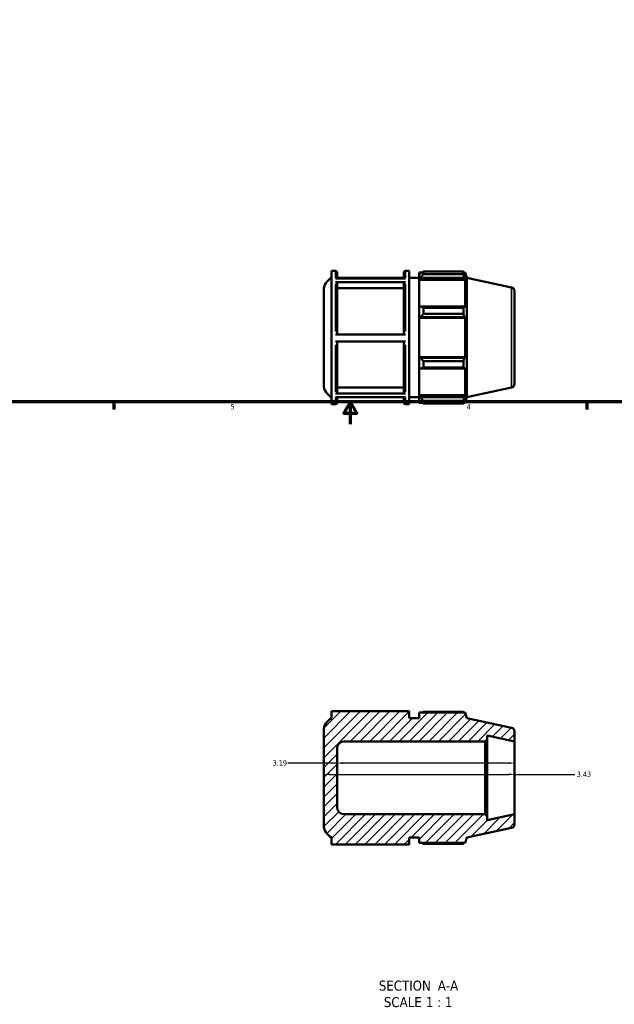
# Model space of a CAD drawing. Header units: inches. Extents: x 0.1 to 42.8, y -9.8 to 31.5.
# Tile 2 of 6: x 11.1 to 21.7, y -9.8 to 7.9. Entities that reach past the tile are written whole.
import ezdxf

# ---------------------------------------------------------------- set-up
doc = ezdxf.new("R2010")
doc.units = ezdxf.units.IN
doc.header["$MEASUREMENT"] = 0
for name, color, linetype, lineweight in [('Border (ANSI)', 7, 'Continuous', 70), ('Dimension (ANSI)', 7, 'Continuous', 25), ('Hatch (ANSI)', 7, 'Continuous', 18), ('Symbol (ANSI)', 7, 'Continuous', 25), ('Visible (ANSI)', 7, 'Continuous', 50), ('Visible Narrow (ANSI)', 7, 'Continuous', 35)]:
    doc.layers.add(name, color=color, linetype=linetype, lineweight=lineweight)
doc.styles.add('Label Text (ANSI)', font='tahoma.ttf')
doc.styles.add('Note Text (ANSI)', font='tahoma.ttf')
doc.dimstyles.new('Default (ANSI)', dxfattribs={"dimtxt": 0.094488, "dimasz": 0.098425, "dimexe": 0.125, "dimexo": 0.0625, "dimgap": 0.031496, "dimtad": 0, "dimtih": 1, "dimtoh": 1, "dimrnd": 1e-08, "dimzin": 4, "dimdsep": 46, "dimtxsty": 'Note Text (ANSI)', "dimcen": 0.09, "dimdle": 0.393701, "dimclrd": 256, "dimclre": 256, "dimclrt": 5, "dimadec": 0, "dimazin": 1, "dimtfac": 1, "dimtofl": 0, "dimtmove": 0, "dimatfit": 3, "dimfxl": 1, "dimtolj": 1, "dimtzin": 4, "dimlwd": -1, "dimlwe": -1, "dimarcsym": 0})

# ---------------------------------------------------------------- blocks, each defined once
blk = doc.blocks.new('Borders Default Border')
at = {"layer": 'Border (ANSI)'}
for p, q in [((12.75, 1), (12.75, 0.866)), ((21.25, 1), (21.25, 0.866))]:
    blk.add_line(p, q, dxfattribs=at)
at = {"layer": 'Border (ANSI)', "flags": 128}
for points in [[(0.5, 1), (0.5, 21), (33.5, 21), (33.5, 1), (0.5, 1)], [(17, 0.6), (17, 1), (16.885, 0.8), (17.115, 0.8), (17, 1)]]:
    blk.add_lwpolyline(points, dxfattribs=at)
at = {"layer": 'Border (ANSI)', "color": 5, "true_color": 0x0000ff, "char_height": 0.0945, "attachment_point": 7, "style": 'Note Text (ANSI)'}
for s, insert in [('5', (14.847, 0.864)), ('4', (19.092, 0.866))]:
    blk.add_mtext(s, dxfattribs=dict(at, insert=insert))
blk = doc.blocks.new('*D7')
at = {"layer": 'Defpoints', "color": 0, "transparency": 16777216}
for p in [(16.522, -5.696), (19.952, -5.696), (19.952, -5.708)]:
    blk.add_point(p, dxfattribs=at)
at = {"layer": 'Dimension (ANSI)', "transparency": 16777216}
for p, q in [((16.62, -5.696), (19.853, -5.696)), ((19.952, -5.696), (21.036, -5.696))]:
    blk.add_line(p, q, dxfattribs=at)
for points in [[(16.62, -5.679), (16.62, -5.712), (16.522, -5.696)], [(19.853, -5.679), (19.853, -5.712), (19.952, -5.696)]]:
    blk.add_solid(points, dxfattribs=at)
at = {"layer": 'Dimension (ANSI)', "color": 5, "transparency": 16777216, "insert": (21.068, -5.646), "char_height": 0.0945, "attachment_point": 1, "style": 'Note Text (ANSI)'}
blk.add_mtext('\\A1;3.43', dxfattribs=at)
blk = doc.blocks.new('*D8')
at = {"layer": 'Defpoints', "color": 0, "transparency": 16777216}
for p in [(16.762, -5.493), (16.762, -5.504), (19.952, -5.493)]:
    blk.add_point(p, dxfattribs=at)
at = {"layer": 'Dimension (ANSI)', "transparency": 16777216}
for p, q in [((16.762, -5.493), (15.874, -5.493)), ((19.853, -5.493), (16.86, -5.493))]:
    blk.add_line(p, q, dxfattribs=at)
for points in [[(16.86, -5.477), (16.86, -5.51), (16.762, -5.493)], [(19.853, -5.477), (19.853, -5.51), (19.952, -5.493)]]:
    blk.add_solid(points, dxfattribs=at)
at = {"layer": 'Dimension (ANSI)', "color": 5, "transparency": 16777216, "insert": (15.602, -5.444), "char_height": 0.0945, "attachment_point": 1, "style": 'Note Text (ANSI)'}
blk.add_mtext('\\A1;3.19', dxfattribs=at)

msp = doc.modelspace()

# ---------------------------------------------------------------- hatches: boundary and pattern name
at = {"layer": 'Hatch (ANSI)'}
h = msp.add_hatch(dxfattribs=at)
h.set_pattern_fill('ANSI31', color=256, style=0)
edge = h.paths.add_edge_path()
edge.add_ellipse((19.8863, -4.9227), major_axis=(0, 0.0656), ratio=1, start_angle=270, end_angle=348)
edge.add_line((19.8999, -4.8586), (19.0944, -4.6874))
edge.add_line((19.0944, -4.6874), (19.0616, -4.5866))
edge.add_line((19.0616, -4.5866), (18.2369, -4.5866))
edge.add_line((18.2369, -4.5866), (18.2369, -4.6874))
edge.add_line((18.2369, -4.6874), (18.0604, -4.6874))
edge.add_line((18.0604, -4.6874), (18.0604, -4.5614))
edge.add_line((18.0604, -4.5614), (16.6639, -4.5614))
edge.add_line((16.6639, -4.5614), (16.6639, -4.6874))
edge.add_ellipse((16.7739, -4.9141), major_axis=(-0.2267, -0.11), ratio=1, start_angle=270, end_angle=334.11871)
edge.add_line((16.5219, -4.9141), (16.5219, -6.6026))
edge.add_ellipse((16.7739, -6.6026), major_axis=(0, -0.252), ratio=1, start_angle=270, end_angle=334.11871)
edge.add_line((16.6639, -6.8294), (16.6639, -6.9554))
edge.add_line((16.6639, -6.9554), (18.0604, -6.9554))
edge.add_line((18.0604, -6.9554), (18.0604, -6.8294))
edge.add_line((18.0604, -6.8294), (18.2369, -6.8294))
edge.add_line((18.2369, -6.8294), (18.2369, -6.9302))
edge.add_line((18.2369, -6.9302), (19.0616, -6.9302))
edge.add_line((19.0616, -6.9302), (19.0944, -6.8294))
edge.add_line((19.0944, -6.8294), (19.8999, -6.6581))
edge.add_ellipse((19.8863, -6.594), major_axis=(0.0641, 0.0136), ratio=1, start_angle=270, end_angle=348)
edge.add_line((19.9519, -6.594), (19.9519, -6.4139))
edge.add_line((19.9519, -6.4139), (19.4619, -6.518))
edge.add_line((19.4619, -6.518), (19.4619, -6.4532))
edge.add_line((19.4619, -6.4532), (19.4225, -6.4139))
edge.add_line((19.4225, -6.4139), (16.8879, -6.4139))
edge.add_ellipse((16.8879, -6.2879), major_axis=(-0.126, 0), ratio=1, start_angle=0, end_angle=90, ccw=False)
edge.add_line((16.7619, -6.2879), (16.7619, -5.2288))
edge.add_ellipse((16.8879, -5.2288), major_axis=(0, 0.126), ratio=1, start_angle=0, end_angle=90, ccw=False)
edge.add_line((16.8879, -5.1028), (19.4225, -5.1028))
edge.add_line((19.4225, -5.1028), (19.4619, -5.0635))
edge.add_line((19.4619, -5.0635), (19.4619, -4.9987))
edge.add_line((19.4619, -4.9987), (19.9519, -5.1028))
edge.add_line((19.9519, -5.1028), (19.9519, -4.9227))

# ---------------------------------------------------------------- linework, layer by layer
at = {"layer": 'Visible (ANSI)'}
for p, q in [((16.6639, 0.9616), (16.6639, 3.3556)), ((16.6639, 3.3556), (16.7356, 3.3556)), ((16.7356, 3.2208), (17.9886, 3.2208)), ((16.7619, 3.3293), (16.7619, 3.2208)), ((17.9624, 3.2297), (16.7619, 3.2297)), ((16.7619, 3.2296), (17.9624, 3.2296)), ((17.9624, 3.2208), (17.9624, 3.3293)), ((17.9886, 3.3556), (18.0604, 3.3556)), ((18.0604, 0.9616), (18.0604, 3.3556)), ((18.0604, 3.2296), (18.2369, 3.2296)), ((18.2369, 3.3304), (18.2369, 3.2881)), ((18.2369, 3.3304), (18.2905, 3.3304)), ((18.2621, 3.3122), (18.2369, 3.2881)), ((18.2369, 3.2091), (18.2369, 3.2881)), ((18.2369, 3.2091), (18.2621, 3.2315)), ((18.2369, 3.198), (18.2369, 3.2091)), ((18.2369, 3.198), (18.2369, 2.7055)), ((18.2369, 3.198), (19.0616, 3.198)), ((18.2621, 3.2315), (19.0493, 3.2315)), ((18.3125, 3.3441), (18.3125, 3.2986)), ((18.3125, 3.3441), (19.0329, 3.3441)), ((19.0329, 3.2986), (18.3125, 3.2986)), ((19.0329, 3.2986), (19.0329, 3.3441)), ((19.0401, 3.3304), (19.0616, 3.3304)), ((19.0616, 3.2761), (19.0493, 3.3122)), ((19.0493, 3.2315), (19.0616, 3.198)), ((19.0944, 3.2296), (19.0616, 3.3304)), ((19.0616, 3.2761), (19.0616, 3.3304)), ((19.0616, 2.6996), (19.0616, 3.198)), ((19.0944, 1.0876), (19.0944, 3.2296)), ((19.8999, 3.0583), (19.0944, 3.2296)), ((17.9886, 3.1569), (16.7356, 3.1569)), ((16.7619, 3.1341), (16.7619, 2.2118)), ((17.9624, 3.0476), (16.7619, 3.0476)), ((17.9624, 2.2118), (17.9624, 3.1341)), ((16.5219, 1.3143), (16.5219, 3.0028)), ((19.9519, 2.9942), (19.9519, 1.3229)), ((18.2621, 2.7171), (18.2369, 2.7055)), ((18.2369, 2.5147), (18.2369, 2.7055)), ((19.0493, 2.7171), (18.2621, 2.7171)), ((18.3125, 2.6952), (18.3125, 2.5852)), ((18.3125, 2.6952), (19.0329, 2.6952)), ((19.0329, 2.5852), (19.0329, 2.6952)), ((19.0616, 2.6996), (19.0493, 2.7171)), ((18.2369, 2.5147), (18.2621, 2.5223)), ((18.2369, 2.5109), (18.2369, 2.5147)), ((18.2369, 2.5109), (18.2369, 1.8062)), ((18.2369, 2.5109), (19.0616, 2.5109)), ((18.2621, 2.5223), (19.0493, 2.5223)), ((19.0329, 2.5852), (18.3125, 2.5852)), ((19.0493, 2.5223), (19.0616, 2.5109)), ((19.0616, 1.8062), (19.0616, 2.5109)), ((16.7356, 2.2118), (17.9886, 2.2118)), ((17.9886, 2.0858), (16.7356, 2.0858)), ((16.7619, 2.0858), (16.7619, 1.1723)), ((17.9624, 1.1723), (17.9624, 2.0858)), ((18.2369, 1.8024), (18.2369, 1.8062)), ((18.2369, 1.8062), (19.0616, 1.8062)), ((18.2369, 1.6117), (18.2369, 1.8024)), ((18.2621, 1.7948), (18.2369, 1.8024)), ((19.0493, 1.7948), (18.2621, 1.7948)), ((19.0616, 1.8062), (19.0493, 1.7948)), ((18.2369, 1.6117), (18.2621, 1.6)), ((18.2369, 1.6117), (18.2369, 1.1192)), ((18.2621, 1.6), (19.0493, 1.6)), ((18.3125, 1.7319), (18.3125, 1.6219)), ((18.3125, 1.7319), (19.0329, 1.7319)), ((19.0329, 1.6219), (18.3125, 1.6219)), ((19.0329, 1.6219), (19.0329, 1.7319)), ((19.0493, 1.6), (19.0616, 1.6175)), ((19.0616, 1.1192), (19.0616, 1.6175)), ((16.7619, 1.2588), (17.9624, 1.2588)), ((19.8999, 1.2588), (19.0944, 1.0876)), ((16.7356, 1.1496), (17.9886, 1.1496)), ((17.9886, 1.0875), (16.7356, 1.0875)), ((16.7619, 1.0875), (16.7619, 0.9878)), ((17.9624, 0.9878), (17.9624, 1.0875)), ((18.0604, 1.0876), (18.2369, 1.0876)), ((18.2369, 1.108), (18.2369, 1.1192)), ((18.2369, 1.1192), (19.0616, 1.1192)), ((18.2369, 1.029), (18.2369, 1.108)), ((18.2621, 1.0856), (18.2369, 1.108)), ((19.0493, 1.0856), (18.2621, 1.0856)), ((19.0616, 1.1192), (19.0493, 1.0856)), ((19.0944, 1.0876), (19.0616, 0.9868)), ((16.6639, 0.9616), (16.7356, 0.9616)), ((17.9886, 0.9616), (18.0604, 0.9616)), ((18.2369, 1.029), (18.2621, 1.0049)), ((18.2369, 1.029), (18.2369, 0.9868)), ((18.2369, 0.9868), (18.2905, 0.9868)), ((18.3125, 1.0186), (18.3125, 0.973)), ((18.3125, 1.0186), (19.0329, 1.0186)), ((19.0329, 0.973), (18.3125, 0.973)), ((19.0329, 0.973), (19.0329, 1.0186)), ((19.0401, 0.9868), (19.0616, 0.9868)), ((19.0493, 1.0049), (19.0616, 1.041)), ((19.0616, 0.9868), (19.0616, 1.041)), ((18.0604, -4.5614), (16.6639, -4.5614)), ((16.6639, -4.5614), (16.6639, -4.6874)), ((18.0604, -4.6874), (18.0604, -4.5614)), ((19.0616, -4.5866), (18.2369, -4.5866)), ((18.2369, -4.5866), (18.2369, -4.6874)), ((19.0329, -4.5728), (18.3125, -4.5728)), ((19.0944, -4.6874), (19.0616, -4.5866)), ((18.2369, -4.6874), (18.0604, -4.6874)), ((19.8999, -4.8586), (19.0944, -4.6874)), ((16.5219, -4.9141), (16.5219, -6.6026)), ((19.9519, -5.1028), (19.9519, -4.9227)), ((16.8879, -5.1028), (19.4225, -5.1028)), ((19.4225, -5.1028), (19.4619, -5.0635)), ((19.4225, -5.1028), (19.4225, -6.4139)), ((19.4619, -5.0635), (19.4619, -4.9987)), ((19.4619, -4.9987), (19.9519, -5.1028)), ((19.4619, -6.4532), (19.4619, -5.0635)), ((19.9519, -6.4139), (19.9519, -5.1028)), ((16.7619, -6.2879), (16.7619, -5.2288)), ((19.4225, -6.4139), (16.8879, -6.4139)), ((19.4619, -6.4532), (19.4225, -6.4139)), ((19.9519, -6.4139), (19.4619, -6.518)), ((19.4619, -6.518), (19.4619, -6.4532)), ((19.9519, -6.594), (19.9519, -6.4139)), ((19.0944, -6.8294), (19.8999, -6.6581)), ((16.6639, -6.8294), (16.6639, -6.9554)), ((18.0604, -6.9554), (18.0604, -6.8294)), ((18.0604, -6.8294), (18.2369, -6.8294)), ((18.2369, -6.8294), (18.2369, -6.9302)), ((19.0616, -6.9302), (19.0944, -6.8294)), ((16.6639, -6.9554), (18.0604, -6.9554)), ((18.2369, -6.9302), (19.0616, -6.9302)), ((18.3125, -6.9439), (19.0329, -6.9439))]:
    msp.add_line(p, q, dxfattribs=at)
for centre, radius, start, end in [((16.7739, 3.0028), 0.252, 115.88129, 180), ((16.7356, 3.3293), 0.0262, 0, 90), ((17.9886, 3.3293), 0.0262, 90, 180), ((19.8863, 2.9942), 0.0656, 0, 78), ((16.7739, 1.3143), 0.252, 180, 244.11871), ((19.8863, 1.3229), 0.0656, 282, 0), ((16.7356, 0.9878), 0.0262, 270, 0), ((17.9886, 0.9878), 0.0262, 180, 270), ((16.7739, -4.9141), 0.252, 115.88129, 180), ((19.8863, -4.9227), 0.0656, 0, 78), ((16.8879, -5.2288), 0.126, 90, 180), ((16.8879, -6.2879), 0.126, 180, 270), ((16.7739, -6.6026), 0.252, 180, 244.11871), ((19.8863, -6.594), 0.0656, 282, 0)]:
    msp.add_arc(centre, radius, start, end, dxfattribs=at)
for points, weights in [([(18.3125, 3.3441), (18.2862, 3.3278), (18.2621, 3.3122)], [1.01217106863, 1.00880968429, 1.00463867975]), ([(18.2621, 3.2315), (18.2862, 3.2643), (18.3125, 3.2986)], [1.00463867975, 1.00880968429, 1.01217106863]), ([(19.0329, 3.3441), (19.0415, 3.3278), (19.0493, 3.3122)], [1, 1.00175106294, 1.00268600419]), ([(19.0493, 3.2315), (19.0415, 3.2643), (19.0329, 3.2986)], [1.00268600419, 1.00175106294, 1]), ([(18.3125, 2.6952), (18.2862, 2.7064), (18.2621, 2.7171)], [1.01217106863, 1.00880968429, 1.00463867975]), ([(19.0329, 2.6952), (19.0415, 2.7064), (19.0493, 2.7171)], [1, 1.00175106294, 1.00268600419]), ([(18.2621, 2.5223), (18.2862, 2.5531), (18.3125, 2.5852)], [1.00463867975, 1.00880968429, 1.01217106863]), ([(19.0493, 2.5223), (19.0415, 2.5531), (19.0329, 2.5852)], [1.00268600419, 1.00175106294, 1]), ([(18.3125, 1.7319), (18.2862, 1.764), (18.2621, 1.7948)], [1.01217106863, 1.00880968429, 1.00463867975]), ([(19.0329, 1.7319), (19.0415, 1.764), (19.0493, 1.7948)], [1, 1.00175106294, 1.00268600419]), ([(18.2621, 1.6), (18.2862, 1.6108), (18.3125, 1.6219)], [1.00463867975, 1.00880968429, 1.01217106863]), ([(19.0493, 1.6), (19.0415, 1.6108), (19.0329, 1.6219)], [1.00268600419, 1.00175106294, 1]), ([(18.3125, 1.0186), (18.2862, 1.0528), (18.2621, 1.0856)], [1.01217106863, 1.00880968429, 1.00463867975]), ([(19.0329, 1.0186), (19.0415, 1.0528), (19.0493, 1.0856)], [1, 1.00175106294, 1.00268600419]), ([(18.2621, 1.0049), (18.2862, 0.9893), (18.3125, 0.973)], [1.00463867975, 1.00880968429, 1.01217106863]), ([(19.0493, 1.0049), (19.0415, 0.9893), (19.0329, 0.973)], [1.00268600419, 1.00175106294, 1]), ([(18.2905, -4.5866), (18.3013, -4.5797), (18.3125, -4.5728)], [1.00915408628, 1.01073632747, 1.01217106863]), ([(19.0401, -4.5866), (19.0366, -4.5797), (19.0329, -4.5728)], [1.00134264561, 1.00074523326, 1]), ([(18.3125, -6.9439), (18.3013, -6.937), (18.2905, -6.9302)], [1.01217106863, 1.01073632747, 1.00915408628]), ([(19.0329, -6.9439), (19.0366, -6.937), (19.0401, -6.9302)], [1, 1.00074523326, 1.00134264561])]:
    msp.add_rational_spline(points, weights, degree=2, dxfattribs=at)
for points, knots in [([(16.7356, 3.1569), (16.7389, 3.1569), (16.7427, 3.1562), (16.7486, 3.1541), (16.7519, 3.1522), (16.7565, 3.1483), (16.7586, 3.1455), (16.7611, 3.1403), (16.7619, 3.137), (16.7619, 3.1341)], [0, 0, 0, 0, 0.024643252, 0.024643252, 0.04930983, 0.04930983, 0.074005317, 0.074005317, 0.098725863, 0.098725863, 0.098725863, 0.098725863]), ([(17.9624, 3.1341), (17.9624, 3.137), (17.9631, 3.1403), (17.9656, 3.1455), (17.9677, 3.1483), (17.9723, 3.1522), (17.9756, 3.1541), (17.9815, 3.1562), (17.9853, 3.1569), (17.9886, 3.1569)], [0.296184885, 0.296184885, 0.296184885, 0.296184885, 0.320905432, 0.320905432, 0.345600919, 0.345600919, 0.370267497, 0.370267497, 0.394910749, 0.394910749, 0.394910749, 0.394910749]), ([(16.7619, 1.1723), (16.7619, 1.1695), (16.7611, 1.1662), (16.7586, 1.161), (16.7565, 1.1582), (16.7519, 1.1542), (16.7487, 1.1524), (16.7427, 1.1502), (16.7389, 1.1496), (16.7356, 1.1496)], [0.296050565, 0.296050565, 0.296050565, 0.296050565, 0.32074201, 0.32074201, 0.345420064, 0.345420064, 0.370082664, 0.370082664, 0.394732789, 0.394732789, 0.394732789, 0.394732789]), ([(17.9886, 1.1496), (17.9853, 1.1496), (17.9815, 1.1502), (17.9756, 1.1524), (17.9723, 1.1542), (17.9677, 1.1582), (17.9656, 1.161), (17.9631, 1.1662), (17.9624, 1.1695), (17.9624, 1.1723)], [0, 0, 0, 0, 0.024650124, 0.024650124, 0.049312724, 0.049312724, 0.073990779, 0.073990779, 0.098682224, 0.098682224, 0.098682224, 0.098682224])]:
    msp.add_open_spline(points, degree=3, knots=knots, dxfattribs=at)
at = {"layer": 'Visible Narrow (ANSI)'}
for p, q in [((16.7356, 3.2337), (16.7356, 3.3552)), ((17.9886, 3.3552), (17.9886, 3.2337)), ((16.7356, 2.268), (16.7356, 3.1247)), ((17.9886, 3.1247), (17.9886, 2.268)), ((19.8999, 1.2699), (19.8999, 3.0473)), ((16.7356, 1.181), (16.7356, 2.0296)), ((17.9886, 2.0296), (17.9886, 1.181)), ((16.7356, 0.9619), (16.7356, 1.0754)), ((17.9886, 1.0754), (17.9886, 0.9619))]:
    msp.add_line(p, q, dxfattribs=at)

# ---------------------------------------------------------------- block references
msp.add_blockref('Borders Default Border', (0, 0))

# ---------------------------------------------------------------- texts
at = {"layer": 'Symbol (ANSI)', "char_height": 0.18, "attachment_point": 7, "style": 'Label Text (ANSI)'}
for s, insert in [('SECTION', (17.5115, -9.5886)), (' A-A', (18.505, -9.5848)), ('SCALE', (17.6028, -9.8844)), (' 1 : 1', (18.2905, -9.8812))]:
    msp.add_mtext(s, dxfattribs=dict(at, insert=insert))

# ---------------------------------------------------------------- dimensions: what is measured, and where the dimension line sits
at = {"layer": 'Dimension (ANSI)'}
for base, p1, p2, picture, middle in [((16.7619, -5.4934), (19.9519, -5.4934), (16.7619, -5.5039), '*D8', (15.7219, -5.4934)), ((19.9519, -5.6956), (16.5219, -5.6956), (19.9519, -5.7079), '*D7', (21.1869, -5.6956))]:
    dim = msp.add_linear_dim(base=base, p1=p1, p2=p2, angle=180, dimstyle='Default (ANSI)', override={"dimgap": 0.031496, "dimtih": 0, "dimtoh": 0, "dimdec": 2, "dimse1": 1, "dimse2": 1, "dimtol": 0, "dimlim": 0, "dimtp": 0, "dimtm": 0, "dimtdec": 2, "dimatfit": 2}, dxfattribs=at)
    dim.commit()
    dim.dimension.update_dxf_attribs({"geometry": picture, "text_midpoint": middle, "dimtype": 160})

doc.saveas('drawing.dxf')
